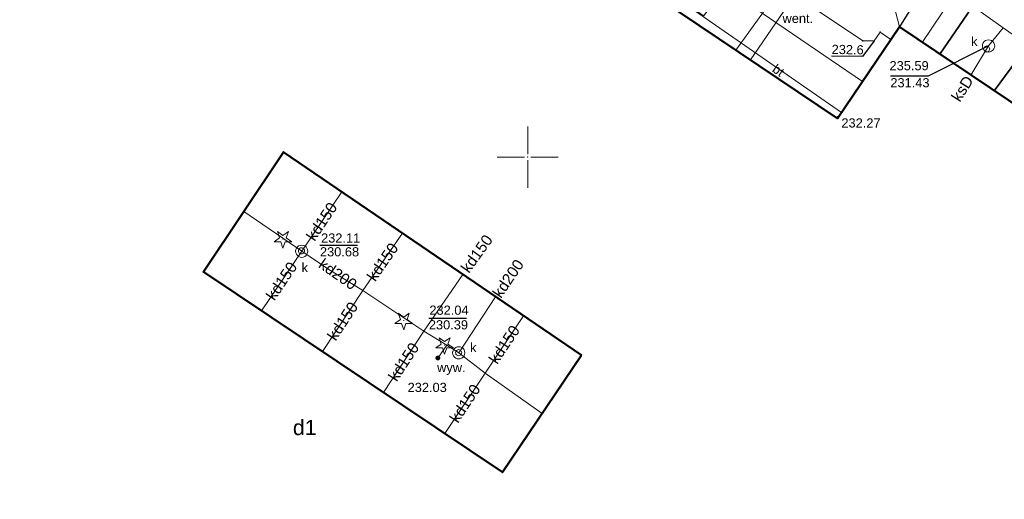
# Model space of a CAD drawing. Header units: metres. Extents: x 6603648 to 6604252, y 5739748 to 5740166.
# Tile 58 of 98: x 6603808 to 6603889, y 5739972 to 5740011. Entities that reach past the tile are written whole.
import ezdxf
from ezdxf.enums import TextEntityAlignment as Align

# ---------------------------------------------------------------- set-up
doc = ezdxf.new("R2010")
doc.units = ezdxf.units.M
doc.header["$PDSIZE"] = 0.75
doc.linetypes.add('ARK_LIN', pattern=[50, 50, 0])
doc.layers.get('0').update_dxf_attribs({"color": 252, "linetype": 'CONTINUOUS'})
for name, color, linetype, lineweight in [('GESBZO', 252, 'CONTINUOUS', 50), ('GESBZO_O', 252, 'CONTINUOUS', 50), ('GSLKRW', 252, 'CONTINUOUS', 25), ('GSLTTR', 252, 'CONTINUOUS', 35), ('GSPPRB', 252, 'CONTINUOUS', 18), ('GSPRDI', 252, 'CONTINUOUS', 18), ('GSPWPS', 252, 'CONTINUOUS', 13), ('GSPWPS_O', 252, 'CONTINUOUS', 13), ('GSSINN', 252, 'CONTINUOUS', 18), ('GSSINN_O', 252, 'CONTINUOUS', 18), ('GSSZSU', 252, 'CONTINUOUS', 18), ('GULENN', 252, 'CONTINUOUS', 18), ('GULKDP', 252, 'CONTINUOUS', 18), ('GULKDP_O', 252, 'CONTINUOUS', 18), ('GULKSP', 252, 'CONTINUOUS', 18), ('GULKSP_O', 252, 'CONTINUOUS', 18), ('GULWOP', 252, 'CONTINUOUS', 18), ('GUPKSD', 252, 'CONTINUOUS', 18), ('GUPKWZ', 252, 'CONTINUOUS', 18), ('GUPKWZ_O', 252, 'CONTINUOUS', 18), ('GUSIBP', 252, 'CONTINUOUS', 18), ('PKT_ARK', 252, 'ARK_LIN', 18)]:
    doc.layers.add(name, color=color, linetype=linetype, lineweight=lineweight)
for name, color, linetype in [('GUPESH', 252, 'CONTINUOUS'), ('GUPESH_O', 252, 'CONTINUOUS'), ('GUPKSH', 252, 'CONTINUOUS'), ('GUPKSH_O', 252, 'CONTINUOUS'), ('GUPKWY', 252, 'CONTINUOUS'), ('GUPKWY_O', 252, 'CONTINUOUS')]:
    doc.layers.add(name, color=color, linetype=linetype)
doc.styles.add('Arial', font='arial.ttf')

# ---------------------------------------------------------------- blocks, each defined once
blk = doc.blocks.new('GSPPRB0')
blk.add_lwpolyline([(-0.007955, 0.0225), (0.007955, 0.0225), (0.0225, 0.007955), (0.0225, -0.007955), (0.007955, -0.0225), (-0.007955, -0.0225), (-0.0225, -0.007955), (-0.0225, 0.007955)], close=True)
blk = doc.blocks.new('GUPESH1')
blk.add_hatch(color=256).paths.add_polyline_path([(0, 0.045), (-0.011647, 0.043467), (-0.0225, 0.038971), (-0.03182, 0.03182), (-0.038971, 0.0225), (-0.043467, 0.011647), (-0.045, 0), (-0.043467, -0.011647), (-0.038971, -0.0225), (-0.03182, -0.03182), (-0.0225, -0.038971), (-0.011647, -0.043467), (0, -0.045), (0.011647, -0.043467), (0.0225, -0.038971), (0.03182, -0.03182), (0.038971, -0.0225), (0.043467, -0.011647), (0.045, 0), (0.043467, 0.011647), (0.038971, 0.0225), (0.03182, 0.03182), (0.0225, 0.038971), (0.011647, 0.043467)])
blk = doc.blocks.new('GUPKWY1')
blk.add_hatch(color=256).paths.add_polyline_path([(0, 0.2), (-0.051764, 0.193185), (-0.1, 0.173205), (-0.141421, 0.141421), (-0.173205, 0.1), (-0.193185, 0.051764), (-0.2, 0), (-0.193185, -0.051764), (-0.173205, -0.1), (-0.141421, -0.141421), (-0.1, -0.173205), (-0.051764, -0.193185), (0, -0.2), (0.051764, -0.193185), (0.1, -0.173205), (0.141421, -0.141421), (0.173205, -0.1), (0.193185, -0.051764), (0.2, 0), (0.193185, 0.051764), (0.173205, 0.1), (0.141421, 0.141421), (0.1, 0.173205), (0.051764, 0.193185)])
blk = doc.blocks.new('GUPKWZ1_1')
blk.add_lwpolyline([(0.25, 0), (0.241481, -0.064705), (0.216506, -0.125), (0.176777, -0.176777), (0.125, -0.216506), (0.064705, -0.241481), (0, -0.25), (-0.064705, -0.241481), (-0.125, -0.216506), (-0.176777, -0.176777), (-0.216506, -0.125), (-0.241481, -0.064705), (-0.25, 0), (-0.241481, 0.064705), (-0.216506, 0.125), (-0.176777, 0.176777), (-0.125, 0.216506), (-0.064705, 0.241481), (0, 0.25), (0.064705, 0.241481), (0.125, 0.216506), (0.176777, 0.176777), (0.216506, 0.125), (0.241481, 0.064705)], close=True)
blk = doc.blocks.new('GUPKSD1_1')
blk.add_lwpolyline([(0.5, 0), (0.482963, -0.12941), (0.433013, -0.25), (0.353553, -0.353553), (0.25, -0.433013), (0.12941, -0.482963), (0, -0.5), (-0.12941, -0.482963), (-0.25, -0.433013), (-0.353553, -0.353553), (-0.433013, -0.25), (-0.482963, -0.12941), (-0.5, 0), (-0.482963, 0.12941), (-0.433013, 0.25), (-0.353553, 0.353553), (-0.25, 0.433013), (-0.12941, 0.482963), (0, 0.5), (0.12941, 0.482963), (0.25, 0.433013), (0.353553, 0.353553), (0.433013, 0.25), (0.482963, 0.12941)], close=True)
blk = doc.blocks.new('GSPRDI1')
blk.add_hatch(color=256).paths.add_polyline_path([(-0.045, 0), (-0.042798, -0.013906), (-0.036406, -0.02645), (-0.02645, -0.036406), (-0.013906, -0.042798), (0, -0.045), (0.013906, -0.042798), (0.02645, -0.036406), (0.036406, -0.02645), (0.042798, -0.013906), (0.045, 0), (0.042798, 0.013906), (0.036406, 0.02645), (0.02645, 0.036406), (0.013906, 0.042798), (0, 0.045), (-0.013906, 0.042798), (-0.02645, 0.036406), (-0.036406, 0.02645), (-0.042798, 0.013906)])
blk.add_lwpolyline([(0.088531, -0.272471), (-0.231778, -0.713338), (-0.231778, -0.168396), (-0.750048, 0), (-0.231778, 0.168396), (-0.231778, 0.713338), (0.088531, 0.272471), (0.606801, 0.440867), (0.286493, 0), (0.606801, -0.440867)], close=True)
blk = doc.blocks.new('GSPWPS1')
blk.add_hatch(color=256).paths.add_polyline_path([(0, 0.045), (-0.011647, 0.043467), (-0.0225, 0.038971), (-0.03182, 0.03182), (-0.038971, 0.0225), (-0.043467, 0.011647), (-0.045, 0), (-0.043467, -0.011647), (-0.038971, -0.0225), (-0.03182, -0.03182), (-0.0225, -0.038971), (-0.011647, -0.043467), (0, -0.045), (0.011647, -0.043467), (0.0225, -0.038971), (0.03182, -0.03182), (0.038971, -0.0225), (0.043467, -0.011647), (0.045, 0), (0.043467, 0.011647), (0.038971, 0.0225), (0.03182, 0.03182), (0.0225, 0.038971), (0.011647, 0.043467)])
blk = doc.blocks.new('GUPKSH1')
blk.add_hatch(color=256).paths.add_polyline_path([(0, 0.045), (-0.011647, 0.043467), (-0.0225, 0.038971), (-0.03182, 0.03182), (-0.038971, 0.0225), (-0.043467, 0.011647), (-0.045, 0), (-0.043467, -0.011647), (-0.038971, -0.0225), (-0.03182, -0.03182), (-0.0225, -0.038971), (-0.011647, -0.043467), (0, -0.045), (0.011647, -0.043467), (0.0225, -0.038971), (0.03182, -0.03182), (0.038971, -0.0225), (0.043467, -0.011647), (0.045, 0), (0.043467, 0.011647), (0.038971, 0.0225), (0.03182, 0.03182), (0.0225, 0.038971), (0.011647, 0.043467)])
blk = doc.blocks.new('ASS_SYM', base_point=(826.5, 303.25))
at = {"layer": 'PKT_ARK'}
for p, q in [((826.5, 303.5), (826.5, 305.75)), ((826.25, 303.25), (824, 303.25)), ((826.5, 303), (826.5, 300.75)), ((826.75, 303.25), (829, 303.25))]:
    blk.add_line(p, q, dxfattribs=at)
blk.add_point((826.5, 303.25), dxfattribs=at)
blk.add_point((826.5, 303.25), dxfattribs=at)

msp = doc.modelspace()

# ---------------------------------------------------------------- linework, layer by layer
at = {"layer": 'GESBZO'}
for points in [[(6603844.91, 5740034.49), (6603839.9, 5740027), (6603875.35, 5740003.17), (6603880.41, 5740010.65), (6603920.5, 5739983.7), (6603873.22, 5739913.17), (6603833.08, 5739940.09), (6603838.08, 5739947.56), (6603802.57, 5739971.43), (6603797.54, 5739963.94), (6603767.37, 5739984.2), (6603814.71, 5740054.71)], [(6603854.39, 5739983.79), (6603830.03, 5740000.41), (6603823.48, 5739990.61), (6603847.94, 5739974.23)]]:
    msp.add_lwpolyline(points, close=True, dxfattribs=at)
at = {"layer": 'GSLKRW'}
msp.add_lwpolyline([(6603869.76, 5740025.336), (6603878, 5740019.95), (6603882.879, 5740016.557, -0.160931), (6603883.343, 5740015.857), (6603883.338, 5740015.576), (6603883.245, 5740015.244), (6603880.404, 5740010.642)], format="xyb", dxfattribs=at)
at = {"layer": 'GSLTTR'}
msp.add_lwpolyline([(6603888.161, 5740005.43), (6603893.639, 5740012.832), (6603896.181, 5740016.715, 0.014032), (6603897.747, 5740019.533, 0.02865), (6603899.396, 5740022.984, -0.004064), (6603900.832, 5740027.314, -0.029842), (6603903.503, 5740034.36), (6603904.811, 5740037.379), (6603905.849, 5740039.611), (6603907.483, 5740043.028)], format="xyb", dxfattribs=at)
msp.add_lwpolyline([(6603883.719, 5740008.415), (6603897.477, 5740028.503)], dxfattribs=at)
at = {"layer": 'GSSINN'}
msp.add_lwpolyline([(6603875.674, 5740003.652), (6603875.348, 5740003.172), (6603860.269, 5740013.309), (6603862.372, 5740016.438), (6603863.34, 5740015.796), (6603865.338, 5740014.415), (6603863.687, 5740011.952)], close=True, dxfattribs=at)
at = {"layer": 'GSSZSU'}
msp.add_lwpolyline([(6603869.76, 5740025.336), (6603878, 5740019.95), (6603880.404, 5740010.642), (6603877.394, 5740006.195), (6603865.338, 5740014.415), (6603863.34, 5740015.796)], close=True, dxfattribs=at)
at = {"layer": 'GULENN'}
msp.add_lwpolyline([(6603879.707, 5740009.612), (6603878.835, 5740010.225), (6603878.339, 5740009.505), (6603877.409, 5740009.506), (6603867.574, 5740016.111), (6603864.405, 5740011.556), (6603860.727, 5740013.991)], dxfattribs=at)
at = {"layer": 'GULKDP'}
for points in [[(6603834.785, 5739997.162), (6603831.516, 5739992.302)], [(6603851.183, 5739979.037), (6603846.517, 5739982.332), (6603844.361, 5739983.994), (6603843.39, 5739984.61), (6603841.507, 5739985.762), (6603836.509, 5739989.083), (6603833.653, 5739990.876), (6603831.516, 5739992.302), (6603826.782, 5739995.552)], [(6603836.509, 5739989.083), (6603839.759, 5739993.77)], [(6603828.222, 5739987.433), (6603831.516, 5739992.302)], [(6603841.507, 5739985.762), (6603844.707, 5739990.394)], [(6603833.214, 5739984.09), (6603836.509, 5739989.083)], [(6603847.359, 5739988.585), (6603844.361, 5739983.994)], [(6603849.656, 5739987.019), (6603846.517, 5739982.332)], [(6603838.208, 5739980.746), (6603841.507, 5739985.762)], [(6603843.39, 5739984.61), (6603842.654, 5739983.57)], [(6603843.226, 5739977.385), (6603846.517, 5739982.332)]]:
    msp.add_lwpolyline(points, dxfattribs=at)
at = {"layer": 'GULKSP'}
for points in [[(6603975.031, 5740059.873), (6603949.017, 5740019.863), (6603925.818, 5739984.651), (6603917.322, 5739990.531), (6603912.316, 5739994.093), (6603899.365, 5740003.193), (6603888.891, 5740010.562), (6603858.459, 5740032.251), (6603842.116, 5740042.333), (6603837.272, 5740045.441), (6603827.271, 5740052.006), (6603822.993, 5740054.819), (6603803.221, 5740067.921)], [(6603886.254, 5740006.712), (6603887.701, 5740009.093), (6603888.891, 5740010.562)]]:
    msp.add_lwpolyline(points, dxfattribs=at)
at = {"layer": 'GULWOP'}
msp.add_lwpolyline([(6603882.28, 5740009.382), (6603885.604, 5740014.329), (6603884.503, 5740015.129), (6603888.793, 5740021.728)], dxfattribs=at)
at = {"layer": 'GUPESH_O', "flags": 128}
msp.add_lwpolyline([(6603878.339, 5740009.505), (6603877.377, 5740008.228), (6603874.857, 5740008.266)], dxfattribs=at)
at = {"layer": 'GUPKSH_O', "flags": 128}
for points in [[(6603887.701, 5740009.093), (6603882.747, 5740006.629), (6603879.667, 5740006.629)], [(6603833.009, 5739992.803), (6603836.089, 5739992.803)], [(6603841.917, 5739986.833), (6603844.997, 5739986.833)]]:
    msp.add_lwpolyline(points, dxfattribs=at)
at = {"layer": 'GUSIBP'}
msp.add_lwpolyline([(6603869.874, 5740012.676), (6603867.041, 5740008.757), (6603868.228, 5740007.959), (6603870.959, 5740011.928)], close=True, dxfattribs=at)

# ---------------------------------------------------------------- block references
at = {"layer": 'GSPPRB', "rotation": 90}
for p in [(6603880.404, 5740010.642), (6603880.41, 5740010.65), (6603877.409, 5740009.506), (6603878.835, 5740010.225), (6603883.719, 5740008.415), (6603877.394, 5740006.195), (6603888.161, 5740005.43), (6603875.348, 5740003.172), (6603875.35, 5740003.17), (6603875.674, 5740003.652), (6603830.03, 5740000.41), (6603823.48, 5739990.61), (6603854.39, 5739983.79), (6603847.94, 5739974.23)]:
    msp.add_blockref('GSPPRB0', p, dxfattribs=at)
at = {"layer": 'GSPRDI', "rotation": 90}
for p in [(6603829.983, 5739993.303), (6603839.859, 5739986.629), (6603843.21, 5739984.626)]:
    msp.add_blockref('GSPRDI1', p, dxfattribs=at)
at = {"layer": 'GSPWPS', "rotation": 90}
msp.add_blockref('GSPWPS1', (6603875.322, 5740003.31), dxfattribs=at)
at = {"layer": 'GUPESH', "rotation": 90}
for p in [(6603878.339, 5740009.505), (6603879.707, 5740009.612)]:
    msp.add_blockref('GUPESH1', p, dxfattribs=at)
at = {"layer": 'GUPKSD', "rotation": 90}
for p in [(6603887.701, 5740009.093), (6603831.516, 5739992.302), (6603844.361, 5739983.994)]:
    msp.add_blockref('GUPKSD1_1', p, dxfattribs=at)
at = {"layer": 'GUPKSH', "rotation": 90}
for p in [(6603887.545, 5740008.839), (6603887.701, 5740009.093), (6603831.493, 5739992.333), (6603831.516, 5739992.302), (6603844.353, 5739984.009), (6603844.361, 5739983.994), (6603842.654, 5739983.57)]:
    msp.add_blockref('GUPKSH1', p, dxfattribs=at)
at = {"layer": 'GUPKWY', "rotation": 317.2645488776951}
msp.add_blockref('GUPKWY1', (6603842.654, 5739983.57), dxfattribs=at)
at = {"layer": 'GUPKWZ', "rotation": 90}
for p in [(6603887.545, 5740008.839), (6603831.493, 5739992.333), (6603844.353, 5739984.009)]:
    msp.add_blockref('GUPKWZ1_1', p, dxfattribs=at)
at = {"layer": 'PKT_ARK'}
msp.add_blockref('ASS_SYM', (6603850, 5740000), dxfattribs=at)

# ---------------------------------------------------------------- texts
at = {"layer": 'GESBZO_O', "style": 'Arial'}
msp.add_text('d1', height=1.25, rotation=360, dxfattribs=at).set_placement((6603831.766, 5739977.263), align=Align.CENTER)
at = {"layer": 'GSPWPS_O', "style": 'Arial'}
msp.add_text('232.27', height=0.75, rotation=360, dxfattribs=at).set_placement((6603875.663, 5740002.42))
at = {"layer": 'GSSINN_O', "style": 'Arial'}
for s, rotation, p in [('went.', 360, (6603872.098, 5740010.973)), ('bt', 324.62745, (6603870.295, 5740006.789))]:
    msp.add_text(s, height=0.75, rotation=rotation, dxfattribs=at).set_placement(p, align=Align.CENTER)
at = {"layer": 'GULKDP_O', "style": 'Arial'}
for s, rotation, p in [('kd150', 56.06765, (6603833.524, 5739994.481)), ('kd150', 54.2128, (6603846.199, 5739991.84)), ('kd150', 55.26809, (6603838.504, 5739991.17)), ('kd200', 325.25049, (6603834.219, 5739990.055)), ('kd150', 55.92544, (6603830.242, 5739989.616)), ('kd200', 55.70887, (6603848.777, 5739989.817)), ('kd150', 56.57249, (6603835.237, 5739986.339)), ('kd150', 56.19045, (6603848.46, 5739984.425)), ('kd150', 56.66584, (6603840.233, 5739983.007)), ('kd150', 56.36906, (6603845.246, 5739979.609))]:
    msp.add_text(s, height=0.9, rotation=rotation, dxfattribs=at).set_placement(p, align=Align.CENTER)
at = {"layer": 'GULKSP_O', "style": 'Arial'}
msp.add_text('ksD', height=0.9, rotation=57.55845, dxfattribs=at).set_placement((6603885.933, 5740005.359), align=Align.CENTER)
at = {"layer": 'GUPESH_O', "style": 'Arial'}
msp.add_text('232.6', height=0.75, rotation=359.12534, dxfattribs=at).set_placement((6603874.859, 5740008.439))
at = {"layer": 'GUPKSH_O', "style": 'Arial'}
for s, p in [('235.59', (6603879.599, 5740007.103)), ('231.43', (6603879.667, 5740005.707)), ('232.11', (6603833.1, 5739993.008)), ('230.68', (6603833.009, 5739991.881)), ('232.04', (6603841.961, 5739987.107)), ('230.39', (6603841.917, 5739985.91)), ('232.03', (6603840.18, 5739980.791))]:
    msp.add_text(s, height=0.75, rotation=360, dxfattribs=at).set_placement(p)
at = {"layer": 'GUPKWY_O', "style": 'Arial'}
msp.add_text('wyw.', height=0.75, rotation=360, dxfattribs=at).set_placement((6603844.921, 5739982.415), align=Align.RIGHT)
at = {"layer": 'GUPKWZ_O', "style": 'Arial'}
for p in [(6603886.795, 5740009.089), (6603832.028, 5739990.593), (6603845.81, 5739984.056)]:
    msp.add_text('k', height=0.75, rotation=360, dxfattribs=at).set_placement(p, align=Align.RIGHT)

doc.saveas('drawing.dxf')
